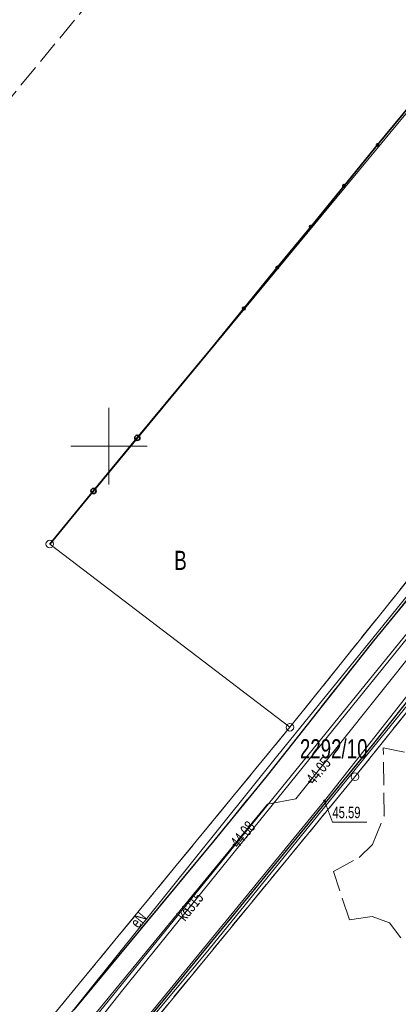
# Model space of a CAD drawing. Header units: millimetres. Extents: x 6552798 to 6553858, y 5859376 to 5860252.
# Tile 5 of 43: x 6553194 to 6553219, y 5859764 to 5859828. Entities that reach past the tile are written whole.
import ezdxf
from ezdxf.enums import TextEntityAlignment as Align

# ---------------------------------------------------------------- set-up
doc = ezdxf.new("R2010")
doc.units = ezdxf.units.MM
for name, pattern in [('1', [0]), ('1_1', [0]), ('1_OTKJ', [2, 1.5, -0.5]), ('1_OTKK', [0]), ('1_OTKU', [2, 1.5, -0.5]), ('3_SUEP_A', [0]), ('3_SUGP', [0]), ('3_SUKP', [0]), ('3_SUTP_A', [0]), ('GDE', [0]), ('GUK', [2, 1.5, -0.5])]:
    doc.linetypes.add(name, pattern=pattern)
for name, color, linetype, lineweight in [('Dzialki', 7, 'GDE', 18), ('Kontury', 3, 'GUK', 18), ('Numery_dzialek', 7, 'Continuous', 13), ('Numery_konturow', 3, 'Continuous', 13), ('OTK_L_0', 7, '1_OTKJ', 18), ('OTK_L_1', 7, '1_OTKK', 25), ('OTK_L_18', 7, '1_1', 18), ('OTK_L_4', 7, '1_OTKU', 18), ('OTO_L_0', 7, 'Continuous', 35), ('Podzial_sekcyjny_krzyze', 7, '1', 0), ('Punkty', 7, 'Continuous', 18), ('SUEP_E_T_0', 1, 'Continuous', 0), ('SUEP_L_0', 1, '3_SUEP_A', 18), ('SUGP_L_0', 52, '3_SUGP', 18), ('SUGR_T_0', 52, 'Continuous', 18), ('SUKP_E_T_0', 34, 'Continuous', 0), ('SUKP_L_0', 34, '3_SUKP', 18), ('SUKR_T_0', 34, 'Continuous', 18), ('SUTP_L_0', 30, '3_SUTP_A', 18)]:
    doc.layers.add(name, color=color, linetype=linetype, lineweight=lineweight)
doc.styles.get("Standard").update_dxf_attribs({"font": 'arial.ttf'})

# ---------------------------------------------------------------- blocks, each defined once
blk = doc.blocks.new('GRT')
at = {"linetype": 'Continuous'}
blk.add_circle((0, 0), 0.25, dxfattribs=at)
blk = doc.blocks.new('4_SUPS')
at = {"linetype": 'Continuous'}
blk.add_circle((0, 0), 0.0625, dxfattribs=at)

msp = doc.modelspace()

# ---------------------------------------------------------------- linework, layer by layer
at = {"layer": 'Dzialki'}
for p, q in [((6553225.81, 5859829.48), (6553196.13, 5859793.61)), ((6553211.83, 5859781.64), (6553241.19, 5859818.34)), ((6553216.08, 5859778.41), (6553245.53, 5859815.13)), ((6553196.13, 5859793.61), (6553211.83, 5859781.64)), ((6553211.83, 5859781.64), (6553191.07, 5859756.4)), ((6553195.36, 5859753.21), (6553216.08, 5859778.41))]:
    msp.add_line(p, q, dxfattribs=at)
at = {"layer": 'Kontury'}
for p, q in [((6553209.18, 5859841.73), (6553177.39, 5859803.1)), ((6553241.19, 5859818.34), (6553211.83, 5859781.64)), ((6553216.08, 5859778.41), (6553245.53, 5859815.13)), ((6553211.83, 5859781.64), (6553191.07, 5859756.4)), ((6553195.36, 5859753.21), (6553216.08, 5859778.41))]:
    msp.add_line(p, q, dxfattribs=at)
at = {"layer": 'OTK_L_0', "linetype": '1_OTKJ'}
for p, q in [((6553221, 5859791.83), (6553217.28, 5859787.28)), ((6553217.28, 5859787.28), (6553210.33, 5859778.48)), ((6553217.23, 5859780.47), (6553220.47, 5859784.55)), ((6553213, 5859775.29), (6553217.23, 5859780.47)), ((6553210.33, 5859778.48), (6553206.85, 5859774.22)), ((6553191.36, 5859748.96), (6553213, 5859775.29)), ((6553206.85, 5859774.22), (6553200.64, 5859766.72)), ((6553200.64, 5859766.72), (6553197.7, 5859763.17))]:
    msp.add_line(p, q, dxfattribs=at)
at = {"layer": 'OTK_L_1', "linetype": '1_OTKK'}
for p, q in [((6553221, 5859791.83), (6553217.28, 5859787.28)), ((6553217.28, 5859787.28), (6553210.33, 5859778.48)), ((6553217.23, 5859780.47), (6553220.47, 5859784.55)), ((6553213, 5859775.29), (6553217.23, 5859780.47)), ((6553210.33, 5859778.48), (6553206.85, 5859774.22)), ((6553191.36, 5859748.96), (6553213, 5859775.29)), ((6553206.85, 5859774.22), (6553200.64, 5859766.72)), ((6553200.64, 5859766.72), (6553197.7, 5859763.17))]:
    msp.add_line(p, q, dxfattribs=at)
at = {"layer": 'OTK_L_18', "linetype": '1_1'}
msp.add_line((6553247.169, 5859821.873), (6553162.925, 5859718.178), dxfattribs=at)
at = {"layer": 'OTK_L_4', "linetype": '1_OTKU'}
for p, q in [((6553217.93, 5859780.29), (6553219.31, 5859780.01)), ((6553217.976, 5859775.858), (6553217.93, 5859780.29)), ((6553217.22, 5859773.979), (6553217.976, 5859775.858)), ((6553216.358, 5859773.131), (6553217.22, 5859773.979)), ((6553214.665, 5859772.214), (6553216.358, 5859773.131)), ((6553215.731, 5859769.049), (6553214.665, 5859772.214)), ((6553217.194, 5859769.268), (6553215.731, 5859769.049)), ((6553218.338, 5859768.853), (6553217.194, 5859769.268)), ((6553219.065, 5859767.892), (6553218.338, 5859768.853))]:
    msp.add_line(p, q, dxfattribs=at)
at = {"layer": 'OTO_L_0'}
for p, q in [((6553219.748, 5859822.355), (6553217.561, 5859819.684)), ((6553217.561, 5859819.684), (6553215.375, 5859817.013)), ((6553215.375, 5859817.013), (6553213.188, 5859814.342)), ((6553213.188, 5859814.342), (6553211.002, 5859811.672)), ((6553211.002, 5859811.672), (6553208.815, 5859809.001)), ((6553208.815, 5859809.001), (6553206.628, 5859806.33)), ((6553206.628, 5859806.33), (6553201.854, 5859800.546)), ((6553201.854, 5859800.546), (6553198.992, 5859797.078)), ((6553198.992, 5859797.078), (6553196.13, 5859793.61))]:
    msp.add_line(p, q, dxfattribs=at)
for centre, radius in [((6553217.561, 5859819.684), 0.085), ((6553215.375, 5859817.013), 0.085), ((6553213.188, 5859814.342), 0.085), ((6553211.002, 5859811.672), 0.085), ((6553208.815, 5859809.001), 0.085), ((6553201.854, 5859800.546), 0.17), ((6553198.992, 5859797.078), 0.17)]:
    msp.add_circle(centre, radius, dxfattribs=at)
at = {"layer": 'Podzial_sekcyjny_krzyze'}
for p, q in [((6553200, 5859797.5), (6553200, 5859802.5)), ((6553197.5, 5859800), (6553202.5, 5859800))]:
    msp.add_line(p, q, dxfattribs=at)
at = {"layer": 'SUEP_L_0', "linetype": '3_SUEP_A'}
for p, q in [((6553228.33, 5859801.14), (6553210.94, 5859779.71)), ((6553210.94, 5859779.71), (6553190.16, 5859753.78))]:
    msp.add_line(p, q, dxfattribs=at)
at = {"layer": 'SUGP_L_0', "linetype": '3_SUGP'}
for p, q in [((6553214.09, 5859776.84), (6553231.31, 5859798.75)), ((6553198.55, 5859757.89), (6553214.09, 5859776.84))]:
    msp.add_line(p, q, dxfattribs=at)
at = {"layer": 'SUGR_T_0', "linetype": 'Continuous', "lineweight": 0}
for p, q in [((6553214.09, 5859776.84), (6553214.605, 5859775.448)), ((6553214.605, 5859775.448), (6553216.857, 5859775.448))]:
    msp.add_line(p, q, dxfattribs=at)
at = {"layer": 'SUKP_L_0', "linetype": '3_SUKP'}
for p, q in [((6553212.22, 5859776.96), (6553244.5, 5859817.46)), ((6553200.9, 5859764.48), (6553237.37, 5859809.58)), ((6553210.37, 5859776.62), (6553212.22, 5859776.96)), ((6553176.13, 5859735.01), (6553210.37, 5859776.62)), ((6553183.91, 5859743.07), (6553200.9, 5859764.48))]:
    msp.add_line(p, q, dxfattribs=at)
at = {"layer": 'SUTP_L_0', "linetype": '3_SUTP_A'}
for p, q in [((6553206.36, 5859766.899), (6553229.082, 5859794.906)), ((6553191.593, 5859749.312), (6553206.36, 5859766.899))]:
    msp.add_line(p, q, dxfattribs=at)

# ---------------------------------------------------------------- block references
at = {"layer": 'Punkty'}
for p in [(6553196.13, 5859793.61), (6553211.83, 5859781.64), (6553216.08, 5859778.41)]:
    msp.add_blockref('GRT', p, dxfattribs=at)
at = {"layer": 'SUGR_T_0'}
msp.add_blockref('4_SUPS', (6553214.09, 5859776.84), dxfattribs=at)
at = {"layer": 'SUKR_T_0'}
for p, rotation in [((6553213.115, 5859778.083), 51.44385465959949), ((6553208.162, 5859773.936), 50.54975557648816)]:
    msp.add_blockref('4_SUPS', p, dxfattribs=dict(at, rotation=rotation))

# ---------------------------------------------------------------- texts
at = {"layer": 'Numery_dzialek', "width": 0.7}
msp.add_text('2292/10', height=1.25, dxfattribs=at).set_placement((6553212.48, 5859780.86), align=Align.TOP_LEFT)
at = {"layer": 'Numery_konturow', "width": 0.7}
msp.add_text('B', height=1.25, dxfattribs=at).set_placement((6553204.27, 5859793.17), align=Align.TOP_LEFT)
at = {"layer": 'SUEP_E_T_0', "lineweight": 9, "width": 0.7}
msp.add_text('eN', height=0.75, rotation=51.29171, dxfattribs=at).set_placement((6553201.924, 5859768.46))
at = {"layer": 'SUGR_T_0', "lineweight": 9, "width": 0.7}
msp.add_text('45.59', height=0.75, dxfattribs=at).set_placement((6553214.605, 5859776.448), align=Align.TOP_LEFT)
at = {"layer": 'SUKP_E_T_0', "lineweight": 9, "width": 0.7}
msp.add_text('kd315', height=0.75, rotation=51.03934, dxfattribs=at).set_placement((6553204.683, 5859769.158), align=Align.MIDDLE_LEFT)
at = {"layer": 'SUKR_T_0', "lineweight": 9, "width": 0.7}
for s, rotation, p in [('44.05', 51.44385, (6553213.115, 5859778.083)), ('44.08', 50.54976, (6553208.162, 5859773.936))]:
    msp.add_text(s, height=0.75, rotation=rotation, dxfattribs=at).set_placement(p, align=Align.MIDDLE_LEFT)

doc.saveas('drawing.dxf')
